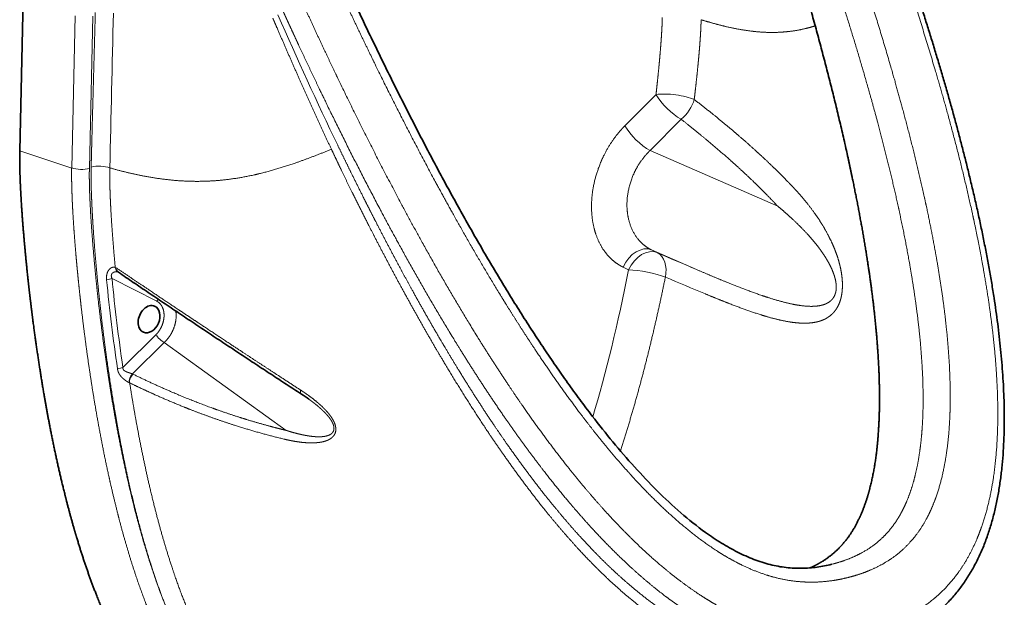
# Model space of a CAD drawing. Extents: x 59 to 359, y 43 to 264.
# Tile 6 of 8: x 286 to 359, y 82 to 125. Entities that reach past the tile are written whole.
import ezdxf

# ---------------------------------------------------------------- set-up
doc = ezdxf.new("R2010")
doc.units = 0
doc.layers.get('0').update_dxf_attribs({"lineweight": 13})

# ---------------------------------------------------------------- blocks, each defined once
blk = doc.blocks.new('BLOCK5')
at = {"color": 7, "lineweight": 35}
blk.add_line((-126.28, -182.79), (-124.99, -126.37), dxfattribs=at)
at = {"color": 7, "lineweight": 13}
for p, q in [((-105.76, -132.68), (-107.05, -189.1)), ((-99.2, -132.86), (-100.49, -189.27)), ((-107.05, -189.1), (-126.28, -182.79)), ((107.17, -182.64), (154.49, -203.27)), ((-72.75, -253.73), (-27.57, -286.3))]:
    blk.add_line(p, q, dxfattribs=at)
at = {"color": 7, "lineweight": 13, "ltscale": 0.408744}
for p, q in [((97.86, -173.46), (109.38, -161.86)), ((107.17, -182.64), (118.68, -171.04))]:
    blk.add_line(p, q, dxfattribs=at)
at = {"color": 7, "lineweight": 13, "ltscale": 0.057371}
for p, q in [((109.81, -220.46), (107.75, -219.46)), ((99.25, -226.81), (97.19, -225.81))]:
    blk.add_line(p, q, dxfattribs=at)
at = {"color": 7, "lineweight": 13, "ltscale": 0.453644}
blk.add_line((107.75, -219.46), (124.38, -226.71), dxfattribs=at)
at = {"color": 7, "lineweight": 13, "ltscale": 0.465944}
blk.add_line((-75.49, -238.47), (-92.11, -230.03), dxfattribs=at)
at = {"color": 7, "lineweight": 13, "ltscale": 0.431846}
blk.add_line((-88.1, -262.94), (-75.8, -250.81), dxfattribs=at)
at = {"color": 7, "lineweight": 13, "ltscale": 0.414577}
blk.add_line((-84.55, -265.38), (-72.75, -253.73), dxfattribs=at)
at = {"color": 7, "lineweight": 13, "ltscale": 0.003194}
blk.add_line((-85.56, -268.7), (-85.68, -268.65), dxfattribs=at)
at = {"color": 7, "lineweight": 13, "ltscale": 0.014113}
blk.add_line((175.04, -335.74), (174.5, -335.88), dxfattribs=at)
at = {"color": 7, "lineweight": 13}
for centre, radius, start, end in [((-91194.34, 1940.79), 91126.31, 358.6607327, 358.6967655), ((1265.06, 433.64), 1413.98, 203.59607, 205.75047), ((3306.14, 7211.52), 8090.17, 246.728538, 246.840812), ((-92.21, -229.02), 3.36, 55.5732, 67.3397), ((-90.47, -229.07), 1.53, 62.9933, 67.4504), ((5531.42, 12744.32), 14059.96, 247.332001, 247.397607), ((605.84, -161.85), 703.31, 185.60073, 188.30945), ((605.58, -161.62), 701.04, 185.60062, 188.31028), ((-86.16, -269.14), 4.09, 64.0024, 66.859)]:
    blk.add_arc(centre, radius, start, end, dxfattribs=at)
at = {"color": 7, "lineweight": 35}
for centre, radius, start, end in [((-90.1, -228.29), 0.669, 55.1732, 61.7667), ((-60.43, -332.05), 70.61, 54.2734, 56.9802)]:
    blk.add_arc(centre, radius, start, end, dxfattribs=at)
at = {"color": 7, "lineweight": 13}
for centre, major_axis, ratio, start_param, end_param in [((115.78, -164.59), (9.94, -1.13), 0.26852, 0.706919, 2.30117), ((115.78, -164.59), (-7.1, 7.04), 0.336833, 0.866552, 2.29167), ((115.78, -164.59), (-6.19, -7.85), 0.663298, 1.238147, 2.151603), ((104.27, -176.2), (-7.1, 7.04), 0.336832, 0.866552, 2.29167), ((-103.69, -187.9), (-5, 0.11), 0.339736, 0.842563, 2.273733), ((-96.63, -190.12), (5, -0.13), 0.338058, 0.743806, 2.274491), ((103.59, -228.55), (-4.37, -9), 0.696082, 3.174777, 4.745573), ((105.65, -229.55), (-4.37, -9), 0.696082, 3.174777, 4.745573), ((105.65, -229.55), (-3.95, -9.19), 0.688278, 1.858437, 3.108751), ((-88.63, -224.93), (-1.14, -2.77), 0.716344, 5.347839, 6.227184), ((-88.03, -225.26), (-1.68, -2.48), 0.619242, 5.48447, 6.283186), ((46.69, -87.24), (-15.01, -275.68), 0.25031, 0.803922, 1.053612), ((105.65, -229.55), (-9.81, 1.95), 0.196845, 3.930416, 5.462098), ((-94.03, -229.21), (2.99, 0.29), 0.423179, 4.646411, 5.369145), ((-73.57, -239.29), (-1.36, -2.68), 0.695723, 4.449924, 4.757882), ((-73.88, -251.63), (-2.11, 2.14), 0.344553, 0.870068, 2.440864), ((-90.02, -262.12), (2.97, 0.43), 0.452221, 4.625563, 5.348297), ((-83.41, -267.48), (-1.18, -2.76), 0.717567, 4.194899, 5.42727), ((-83.23, -267.56), (-1.32, -2.7), 0.73051, 4.231005, 5.46362), ((-20.32, -270.33), (-1.64, -2.51), 0.466937, 5.405354, 6.364521)]:
    blk.add_ellipse(centre, major_axis=major_axis, ratio=ratio, start_param=start_param, end_param=end_param, dxfattribs=at)
at = {"color": 7, "lineweight": 35}
for start_param, end_param in [(3.141552, 5.221938), (6.283145, 9.424737), (5.221938, 6.283145)]:
    blk.add_ellipse((-78.39, -245.09), major_axis=(-2.07, -4.84), ratio=0.717567, start_param=start_param, end_param=end_param, dxfattribs=at)
at = {"color": 7, "lineweight": 13}
for points, knots in [([(189.25, -360.14), (189.48, -360.08), (189.7, -360.02), (189.93, -359.95), (194.99, -358.56), (199.85, -356.73), (204.26, -354.55), (210.34, -350.63), (215.66, -345.72), (217.28, -344.03), (221.67, -338.95), (225.31, -333.13), (227.35, -329.08), (229.39, -324.05), (231.04, -318.77), (231.29, -317.95), (231.77, -316.26), (232.22, -314.54), (232.44, -313.66), (234.11, -306.61), (235.2, -299.24), (235.76, -292.63), (236.1, -283.25), (235.91, -273.74), (235.81, -271), (235.44, -263.59), (234.81, -256.12), (234.31, -251.4), (232.81, -239.1), (230.78, -226.75), (229.37, -219.14), (227.37, -209.39), (225.16, -199.63), (224.66, -197.48), (220.55, -180), (215.82, -162.52), (211.33, -147.26), (203.97, -123.89), (196.01, -100.59), (193.16, -92.48), (189.99, -83.64), (186.74, -74.81), (186.46, -74.06), (186.18, -73.31), (185.91, -72.57)], [97.697107, 97.697107, 97.697107, 97.697107, 97.697107, 97.697107, 99.782756, 99.782756, 99.782756, 144.814534, 144.814534, 144.814534, 166.204498, 166.204498, 166.204498, 205.806443, 205.806443, 205.806443, 213.100583, 213.100583, 213.100583, 220.66042, 220.66042, 220.66042, 273.511673, 273.511673, 273.511673, 294.774404, 294.774404, 294.774404, 330.952542, 330.952542, 330.952542, 388.773288, 388.773288, 388.773288, 405.165681, 405.165681, 405.165681, 521.695545, 521.695545, 521.695545, 584.035393, 584.035393, 584.035393, 589.777328, 589.777328, 589.777328, 589.777328, 589.777328, 589.777328]), ([(181.21, -340.61), (181.24, -340.6), (181.28, -340.59), (181.32, -340.58), (184.06, -339.85), (186.74, -338.97), (189.33, -337.94), (193.4, -335.95), (197.16, -333.44), (198.55, -332.4), (202.21, -329.34), (205.41, -325.72), (207.23, -323.22), (209.56, -319.34), (211.47, -315.19), (212.03, -313.87), (213.13, -311.05), (214.07, -308.15), (214.52, -306.61), (216.2, -300.29), (217.29, -293.71), (217.84, -288.67), (218.25, -282.37), (218.36, -276.03), (218.37, -274.8), (218.37, -272.27), (218.33, -269.74), (218.3, -268.43), (218.02, -259.3), (217.27, -250.09), (216.36, -242.19), (214.59, -229.74), (212.36, -217.3), (211.49, -212.76), (209.99, -205.38), (208.37, -198.01), (207.73, -195.18), (203.92, -178.77), (199.58, -162.41), (195.72, -148.93), (188.81, -126.24), (181.3, -103.63), (178.15, -94.43), (174.85, -85.05), (171.46, -75.68), (171.39, -75.49), (171.32, -75.3), (171.25, -75.11)], [85.727131, 85.727131, 85.727131, 85.727131, 85.727131, 85.727131, 86.057907, 86.057907, 86.057907, 109.792193, 109.792193, 109.792193, 124.534773, 124.534773, 124.534773, 150.224759, 150.224759, 150.224759, 161.840134, 161.840134, 161.840134, 174.670513, 174.670513, 174.670513, 213.778591, 213.778591, 213.778591, 223.126736, 223.126736, 223.126736, 233.057322, 233.057322, 233.057322, 292.380738, 292.380738, 292.380738, 326.509079, 326.509079, 326.509079, 347.799006, 347.799006, 347.799006, 449.967069, 449.967069, 449.967069, 520.212558, 520.212558, 520.212558, 521.682894, 521.682894, 521.682894, 521.682894, 521.682894, 521.682894]), ([(175.04, -335.74), (175.21, -335.7), (175.38, -335.65), (175.54, -335.61), (176.21, -335.43), (176.87, -335.23), (177.37, -335.08), (180.74, -334.01), (183.98, -332.65), (186.62, -331.26), (191.35, -328.12), (195.36, -324.09), (197.09, -321.96), (198.97, -319.14), (200.59, -316.1), (200.88, -315.53), (201.45, -314.37), (201.99, -313.18), (202.25, -312.57), (203.05, -310.62), (203.77, -308.62), (204.22, -307.23), (205.34, -303.39), (206.22, -299.41), (206.69, -296.85), (207.37, -292.24), (207.83, -287.54), (207.98, -285.46), (208.17, -282.22), (208.27, -278.96), (208.29, -277.8), (208.34, -274.06), (208.29, -270.29), (208.22, -267.7), (207.82, -258.74), (207, -249.71), (206.24, -243.3), (204.78, -232.98), (202.99, -222.66), (202.27, -218.77), (200.65, -210.46), (198.86, -202.16), (197.87, -197.76), (194.35, -182.76), (190.4, -167.81), (187.43, -157.27), (182.48, -140.58), (177.19, -123.94), (175.18, -117.79), (171.43, -106.52), (167.55, -95.28), (165.76, -90.17), (163.85, -84.81), (161.92, -79.46), (161.82, -79.2), (161.73, -78.94), (161.64, -78.68)], [0, 0, 0, 0, 0, 0, 1.827642, 1.827642, 1.827642, 7.284147, 7.284147, 7.284147, 39.281843, 39.281843, 39.281843, 68.741878, 68.741878, 68.741878, 75.370243, 75.370243, 75.370243, 82.247645, 82.247645, 82.247645, 97.002199, 97.002199, 97.002199, 122.400813, 122.400813, 122.400813, 142.223068, 142.223068, 142.223068, 153.187234, 153.187234, 153.187234, 177.439748, 177.439748, 177.439748, 236.472377, 236.472377, 236.472377, 272.263996, 272.263996, 272.263996, 312.775518, 312.775518, 312.775518, 410.159905, 410.159905, 410.159905, 467.427544, 467.427544, 467.427544, 515.12237, 515.12237, 515.12237, 517.561397, 517.561397, 517.561397, 517.561397, 517.561397, 517.561397]), ([(181.21, -340.61), (181.17, -340.62), (181.13, -340.63), (181.09, -340.64), (178.35, -341.36), (175.53, -341.92), (172.68, -342.32), (167.94, -342.65), (163.05, -342.42), (161.15, -342.25), (155.93, -341.53), (150.67, -340.14), (147.35, -338.98), (142.6, -336.97), (137.97, -334.54), (136.54, -333.75), (133.56, -332), (130.65, -330.12), (129.14, -329.09), (123.09, -324.81), (117.32, -320.03), (113.13, -316.24), (108.12, -311.37), (103.32, -306.32), (102.4, -305.34), (100.52, -303.3), (98.66, -301.24), (97.71, -300.18), (91.15, -292.7), (84.91, -284.94), (79.77, -278.16), (71.94, -267.3), (64.49, -256.24), (61.81, -252.17), (57.54, -245.52), (53.36, -238.83), (51.77, -236.24), (42.64, -221.24), (33.96, -206.02), (27.05, -193.34), (15.74, -171.8), (4.97, -150.06), (0.67, -141.16), (-3.65, -132.05), (-7.89, -122.91), (-7.98, -122.72), (-8.06, -122.53), (-8.15, -122.34)], [85.727131, 85.727131, 85.727131, 85.727131, 85.727131, 85.727131, 86.057907, 86.057907, 86.057907, 109.792193, 109.792193, 109.792193, 124.534773, 124.534773, 124.534773, 150.224759, 150.224759, 150.224759, 161.840134, 161.840134, 161.840134, 174.670513, 174.670513, 174.670513, 213.778591, 213.778591, 213.778591, 223.126736, 223.126736, 223.126736, 233.057322, 233.057322, 233.057322, 292.380738, 292.380738, 292.380738, 326.509079, 326.509079, 326.509079, 347.799006, 347.799006, 347.799006, 449.967069, 449.967069, 449.967069, 520.212558, 520.212558, 520.212558, 521.682894, 521.682894, 521.682894, 521.682894, 521.682894, 521.682894]), ([(189.25, -360.14), (189.03, -360.19), (188.8, -360.25), (188.57, -360.31), (183.46, -361.59), (178.2, -362.43), (173.03, -362.78), (165.22, -362.51), (157.3, -361.08), (154.73, -360.5), (147.43, -358.49), (140.17, -355.54), (135.53, -353.26), (130.14, -350.18), (124.89, -346.72), (124.08, -346.18), (122.43, -345.05), (120.8, -343.88), (119.97, -343.28), (113.38, -338.4), (107.03, -332.98), (101.66, -327.94), (94.41, -320.55), (87.5, -312.81), (85.55, -310.57), (80.34, -304.43), (75.29, -298.12), (72.18, -294.09), (64.25, -283.48), (56.69, -272.58), (52.18, -265.8), (46.53, -257), (41.06, -248.1), (39.86, -246.13), (30.18, -230.12), (20.99, -213.82), (13.26, -199.42), (1.79, -177.12), (-9.12, -154.6), (-12.86, -146.73), (-16.88, -138.11), (-20.83, -129.46), (-21.16, -128.72), (-21.49, -127.99), (-21.83, -127.26)], [97.697107, 97.697107, 97.697107, 97.697107, 97.697107, 97.697107, 99.782756, 99.782756, 99.782756, 144.814534, 144.814534, 144.814534, 166.204498, 166.204498, 166.204498, 205.806443, 205.806443, 205.806443, 213.100583, 213.100583, 213.100583, 220.66042, 220.66042, 220.66042, 273.511673, 273.511673, 273.511673, 294.774404, 294.774404, 294.774404, 330.952542, 330.952542, 330.952542, 388.773288, 388.773288, 388.773288, 405.165681, 405.165681, 405.165681, 521.695545, 521.695545, 521.695545, 584.035393, 584.035393, 584.035393, 589.777328, 589.777328, 589.777328, 589.777328, 589.777328, 589.777328]), ([(165.1, -369.19), (162.38, -369.05), (159.64, -368.78), (156.89, -368.37), (151.61, -367.34), (146.36, -365.83), (143.85, -365), (137.73, -362.72), (131.76, -359.87), (128.28, -358), (123.93, -355.42), (119.7, -352.62), (118.8, -352.01), (115.98, -350.07), (113.22, -348.03), (111.36, -346.61), (105.28, -341.77), (99.44, -336.58), (95.48, -332.81), (90.55, -327.83), (85.78, -322.69), (84.73, -321.54), (81.43, -317.88), (78.21, -314.16), (76.04, -311.58), (71.51, -306.07), (67.12, -300.45), (64.84, -297.45), (58.71, -289.24), (52.82, -280.86), (49.18, -275.51), (42.89, -265.98), (36.83, -256.33), (34.24, -252.12), (23.96, -235.12), (14.23, -217.82), (7.19, -204.73), (-2.87, -185.28), (-12.5, -165.65), (-15.56, -159.32), (-19.32, -151.41), (-23.02, -143.47), (-23.76, -141.89), (-24.85, -139.52), (-25.94, -137.15), (-26.31, -136.36), (-26.86, -135.15), (-27.42, -133.93), (-27.55, -133.65), (-27.92, -132.83), (-28.3, -132.01), (-28.48, -131.61), (-28.66, -131.22), (-28.84, -130.82)], [0, 0, 0, 0, 0, 0, 25.911392, 25.911392, 25.911392, 49.799397, 49.799397, 49.799397, 84.628306, 84.628306, 84.628306, 94.155329, 94.155329, 94.155329, 114.460276, 114.460276, 114.460276, 161.4143, 161.4143, 161.4143, 174.771911, 174.771911, 174.771911, 203.774038, 203.774038, 203.774038, 236.138808, 236.138808, 236.138808, 291.896432, 291.896432, 291.896432, 334.570595, 334.570595, 334.570595, 463.556535, 463.556535, 463.556535, 524.668735, 524.668735, 524.668735, 539.823466, 539.823466, 539.823466, 547.400835, 547.400835, 547.400835, 551.475157, 551.475157, 551.475157, 555.263841, 555.263841, 555.263841, 555.263841, 555.263841, 555.263841]), ([(-98.3, -131.53), (-98.51, -139.57), (-98.73, -147.61), (-98.95, -155.57), (-99.26, -166.8), (-99.56, -178.03), (-99.64, -181.23), (-99.73, -184.65), (-99.82, -188.07), (-99.82, -188.3), (-99.83, -188.52), (-99.84, -188.75)], [102.902825, 102.902825, 102.902825, 102.902825, 102.902825, 102.902825, 162.87439, 162.87439, 162.87439, 186.779543, 186.779543, 186.779543, 188.460962, 188.460962, 188.460962, 188.460962, 188.460962, 188.460962]), ([(-10.85, -182.14), (-14.93, -173.49), (-18.91, -164.78), (-22.81, -156.03), (-26.97, -146.53), (-31.08, -137), (-31.4, -136.26), (-31.82, -135.28), (-32.24, -134.3), (-32.35, -134.06), (-32.45, -133.81), (-32.56, -133.57), (-32.56, -133.57), (-32.56, -133.57), (-32.56, -133.57)], [0, 0, 0, 0, 0, 0, 86.267642, 86.267642, 86.267642, 93.4616, 93.4616, 93.4616, 95.859586, 95.859586, 95.859586, 95.862483, 95.862483, 95.862483, 95.862483, 95.862483, 95.862483]), ([(109.38, -161.86), (109.56, -160.29), (109.73, -158.73), (109.9, -157.16), (110.16, -154.66), (110.4, -152.17), (110.49, -151.23), (110.67, -149.36), (110.83, -147.5), (110.91, -146.58), (111.13, -144.01), (111.32, -141.48), (111.42, -139.89), (111.56, -137.57), (111.66, -135.39), (111.68, -134.7), (111.7, -134.03), (111.71, -133.42), (111.72, -133.4), (111.72, -133.39), (111.72, -133.38)], [729.002723, 729.002723, 729.002723, 729.002723, 729.002723, 729.002723, 748.015206, 748.015206, 748.015206, 759.438043, 759.438043, 759.438043, 770.86088, 770.86088, 770.86088, 791.273438, 791.273438, 791.273438, 801.199503, 801.199503, 801.199503, 801.494179, 801.494179, 801.494179, 801.494179, 801.494179, 801.494179]), ([(123.53, -163.72), (123.83, -161.29), (124.11, -158.87), (124.37, -156.45), (124.69, -153.41), (124.99, -150.39), (125.05, -149.78), (125.22, -147.97), (125.38, -146.17), (125.48, -144.97), (125.62, -143.18), (125.74, -141.42), (125.78, -140.84), (125.86, -139.67), (125.93, -138.52), (125.96, -137.94), (126.01, -136.85), (126.05, -135.79), (126.06, -135.28), (126.08, -134.77), (126.08, -134.27), (126.08, -134.26), (126.08, -134.22), (126.08, -134.19), (126.08, -134.18), (126.08, -134.17), (126.08, -134.16)], [0, 0, 0, 0, 0, 0, 31.458329, 31.458329, 31.458329, 39.319874, 39.319874, 39.319874, 55.022021, 55.022021, 55.022021, 62.849792, 62.849792, 62.849792, 70.621413, 70.621413, 70.621413, 77.802616, 77.802616, 77.802616, 78.090586, 78.090586, 78.090586, 78.306386, 78.306386, 78.306386, 78.306386, 78.306386, 78.306386]), ([(126.08, -134.16), (128.92, -135.04), (131.73, -135.85), (134.51, -136.57), (138.93, -137.55), (143.24, -138.23), (144.86, -138.44), (149.45, -138.91), (153.88, -138.97), (156.68, -138.82), (160.73, -138.34), (164.62, -137.5), (165.88, -137.18), (167.12, -136.83), (168.35, -136.45)], [0, 0, 0, 0, 0, 0, 41.325709, 41.325709, 41.325709, 66.600781, 66.600781, 66.600781, 113.683634, 113.683634, 113.683634, 136.698991, 136.698991, 136.698991, 136.698991, 136.698991, 136.698991]), ([(159.95, -195.99), (159.32, -195.32), (158.67, -194.65), (158.03, -193.98), (156.07, -191.98), (154.06, -189.98), (152.69, -188.65), (149.93, -186.01), (147.1, -183.38), (145.65, -182.07), (142.74, -179.47), (139.77, -176.89), (138.26, -175.6), (134.47, -172.41), (130.61, -169.28), (128.27, -167.41), (125.91, -165.55), (123.53, -163.72)], [0, 0, 0, 0, 0, 0, 12.673628, 12.673628, 12.673628, 38.071764, 38.071764, 38.071764, 63.57504, 63.57504, 63.57504, 89.110994, 89.110994, 89.110994, 127.608233, 127.608233, 127.608233, 127.608233, 127.608233, 127.608233]), ([(154.49, -203.27), (153.82, -202.56), (153.14, -201.84), (152.45, -201.13), (149.91, -198.49), (147.28, -195.87), (145.32, -193.96), (141.97, -190.79), (138.51, -187.64), (137.1, -186.38), (132.69, -182.49), (128.16, -178.66), (125.04, -176.09), (121.88, -173.55), (118.68, -171.04)], [641.379278, 641.379278, 641.379278, 641.379278, 641.379278, 641.379278, 654.094451, 654.094451, 654.094451, 688.208287, 688.208287, 688.208287, 711.205462, 711.205462, 711.205462, 759.403641, 759.403641, 759.403641, 759.403641, 759.403641, 759.403641]), ([(97.19, -225.81), (96.4, -225.43), (95.63, -224.99), (94.89, -224.51), (92.63, -222.82), (90.66, -220.65), (89.47, -218.96), (87.45, -215.22), (86.19, -210.86), (85.75, -208.55), (85.3, -203.76), (85.66, -198.72), (86.04, -196.17), (87.22, -191.09), (89.14, -186.16), (90.29, -183.78), (92.38, -180.13), (94.83, -176.82), (95.8, -175.64), (96.81, -174.52), (97.86, -173.46)], [73.239589, 73.239589, 73.239589, 73.239589, 73.239589, 73.239589, 79.690317, 79.690317, 79.690317, 93.744388, 93.744388, 93.744388, 107.697974, 107.697974, 107.697974, 121.566792, 121.566792, 121.566792, 135.416607, 135.416607, 135.416607, 143.745642, 143.745642, 143.745642, 143.745642, 143.745642, 143.745642]), ([(-92.93, -189.06), (-88.33, -190.35), (-83.72, -191.49), (-79.09, -192.45), (-73.13, -193.36), (-67.12, -193.83), (-65.81, -193.91), (-60.39, -194.15), (-54.96, -194.01), (-50.86, -193.66), (-44.78, -192.81), (-38.72, -191.5), (-36.75, -191.03), (-30.38, -189.36), (-24.03, -187.28), (-19.64, -185.67), (-15.25, -183.95), (-10.85, -182.14)], [0, 0, 0, 0, 0, 0, 60.455243, 60.455243, 60.455243, 77.418302, 77.418302, 77.418302, 130.075679, 130.075679, 130.075679, 155.453446, 155.453446, 155.453446, 212.321573, 212.321573, 212.321573, 212.321573, 212.321573, 212.321573]), ([(134.7, -368.41), (134.61, -368.38), (134.52, -368.36), (134.42, -368.33), (134.24, -368.27), (134.05, -368.21), (133.96, -368.19), (128.23, -366.39), (122.55, -363.97), (117.08, -361.02), (108.97, -355.85), (101.21, -349.81), (98.57, -347.62), (90.64, -340.71), (83.11, -333.11), (78.23, -327.79), (72.42, -321.01), (66.82, -314.01), (65.76, -312.66), (58.48, -303.32), (51.54, -293.62), (45.83, -285.16), (37.63, -272.38), (29.81, -259.36), (27.3, -255.08), (22.05, -245.99), (16.95, -236.81), (14.3, -231.96), (9.55, -223.08), (4.92, -214.15), (2.85, -210.11), (0.11, -204.67), (-2.6, -199.21), (-3.29, -197.82), (-5.19, -193.96), (-7.07, -190.09), (-8.26, -187.61), (-9.47, -185.08), (-10.66, -182.54), (-10.69, -182.49), (-10.74, -182.38), (-10.79, -182.28), (-10.81, -182.23), (-10.83, -182.19), (-10.85, -182.14)], [0, 0, 0, 0, 0, 0, 1.497898, 1.497898, 1.497898, 2.995797, 2.995797, 2.995797, 94.215012, 94.215012, 94.215012, 142.493878, 142.493878, 142.493878, 241.337688, 241.337688, 241.337688, 264.596989, 264.596989, 264.596989, 402.28497, 402.28497, 402.28497, 469.115289, 469.115289, 469.115289, 543.40827, 543.40827, 543.40827, 604.359216, 604.359216, 604.359216, 625.26146, 625.26146, 625.26146, 662.156176, 662.156176, 662.156176, 662.971395, 662.971395, 662.971395, 663.786614, 663.786614, 663.786614, 663.786614, 663.786614, 663.786614]), ([(138.54, -366), (138.36, -365.95), (138.19, -365.9), (138.04, -365.86), (133.16, -364.41), (128.31, -362.52), (123.7, -360.3), (117.39, -356.74), (111.28, -352.63), (109.56, -351.42), (105.02, -348.08), (100.6, -344.48), (97.88, -342.15), (90.96, -335.87), (84.36, -329.13), (80.42, -324.84), (74.35, -317.87), (68.52, -310.65), (66.39, -307.94), (59.34, -298.75), (52.6, -289.25), (48.01, -282.47), (42.26, -273.62), (36.71, -264.65), (35.48, -262.64), (32.97, -258.5), (30.49, -254.33), (29.22, -252.18), (23.76, -242.82), (18.46, -233.34), (14.47, -226), (9.83, -217.24), (5.29, -208.43), (4.58, -207.05), (3.17, -204.28), (1.77, -201.51), (1.07, -200.12), (-1.23, -195.53), (-3.52, -190.92), (-5.1, -187.69), (-6.73, -184.33), (-8.35, -180.98), (-8.4, -180.88), (-8.45, -180.77), (-8.5, -180.67)], [0, 0, 0, 0, 0, 0, 2.751326, 2.751326, 2.751326, 78.338076, 78.338076, 78.338076, 108.382391, 108.382391, 108.382391, 158.271504, 158.271504, 158.271504, 237.829019, 237.829019, 237.829019, 284.483757, 284.483757, 284.483757, 394.819837, 394.819837, 394.819837, 426.519061, 426.519061, 426.519061, 460.039933, 460.039933, 460.039933, 572.298243, 572.298243, 572.298243, 593.141148, 593.141148, 593.141148, 613.984053, 613.984053, 613.984053, 662.166428, 662.166428, 662.166428, 664.030155, 664.030155, 664.030155, 664.030155, 664.030155, 664.030155]), ([(107.75, -219.46), (105.74, -218.49), (103.92, -217.12), (102.37, -215.39), (99.76, -211.14), (98.58, -205.97), (98.38, -203.12), (98.8, -197.12), (100.84, -191.3), (102.29, -188.45), (104.27, -185.63), (106.58, -183.23), (106.77, -183.03), (106.97, -182.84), (107.17, -182.64)], [0, 0, 0, 0, 0, 0, 24.546776, 24.546776, 24.546776, 51.248057, 51.248057, 51.248057, 79.785937, 79.785937, 79.785937, 82.384855, 82.384855, 82.384855, 82.384855, 82.384855, 82.384855]), ([(-107.05, -189.1), (-107.07, -189.99), (-107.08, -190.88), (-107.08, -191.77), (-107.07, -193.64), (-107.03, -195.51), (-107.01, -196.5), (-106.96, -197.83), (-106.91, -199.16), (-106.9, -199.48), (-106.88, -200.17), (-106.85, -200.86), (-106.83, -201.21), (-106.8, -201.89), (-106.77, -202.57), (-106.75, -202.93), (-106.58, -206.35), (-106.37, -209.75), (-106.15, -212.78), (-105.85, -216.75), (-105.52, -220.71), (-105.44, -221.65), (-105.25, -223.75), (-105.06, -225.86), (-104.95, -227.03), (-104.72, -229.37), (-104.48, -231.71), (-104.36, -232.86), (-104.11, -235.3), (-103.84, -237.74), (-103.7, -238.97), (-102.29, -251.41), (-100.61, -263.75), (-98.91, -274.73), (-96.46, -288.51), (-93.56, -302.11), (-92.93, -304.94), (-91.69, -310.36), (-90.36, -315.75), (-89.71, -318.32), (-86.97, -328.69), (-83.86, -338.88), (-81.28, -346.42), (-78.42, -353.79), (-75.21, -360.9)], [0, 0, 0, 0, 0, 0, 7.953964, 7.953964, 7.953964, 16.93325, 16.93325, 16.93325, 20.114212, 20.114212, 20.114212, 23.238804, 23.238804, 23.238804, 26.311215, 26.311215, 26.311215, 54.49659, 54.49659, 54.49659, 63.270255, 63.270255, 63.270255, 74.193829, 74.193829, 74.193829, 85.15141, 85.15141, 85.15141, 96.964789, 96.964789, 96.964789, 201.398736, 201.398736, 201.398736, 229.000308, 229.000308, 229.000308, 254.425862, 254.425862, 254.425862, 332.044578, 332.044578, 332.044578, 332.044578, 332.044578, 332.044578]), ([(-100.49, -189.27), (-100.51, -190.15), (-100.52, -191.03), (-100.52, -191.91), (-100.51, -194.05), (-100.46, -196.19), (-100.42, -197.43), (-100.36, -199.12), (-100.29, -200.81), (-100.27, -201.24), (-100.08, -205.35), (-99.82, -209.44), (-99.57, -213.04), (-99.07, -219.41), (-98.49, -225.76), (-98.23, -228.52), (-97.87, -232.01), (-97.5, -235.5), (-97.42, -236.22), (-95.93, -249.76), (-94.13, -263.16), (-92.18, -275.66), (-89.57, -289.9), (-86.49, -303.86), (-86.07, -305.68), (-85.25, -309.23), (-84.39, -312.76), (-83.96, -314.48), (-81.32, -324.87), (-78.34, -335.02), (-75.58, -343.32), (-72.5, -351.37), (-69.03, -359.04)], [334.232927, 334.232927, 334.232927, 334.232927, 334.232927, 334.232927, 341.096849, 341.096849, 341.096849, 350.923444, 350.923444, 350.923444, 354.234985, 354.234985, 354.234985, 382.765818, 382.765818, 382.765818, 404.74779, 404.74779, 404.74779, 410.410742, 410.410742, 410.410742, 511.931797, 511.931797, 511.931797, 527.230998, 527.230998, 527.230998, 541.848842, 541.848842, 541.848842, 615.836441, 615.836441, 615.836441, 615.836441, 615.836441, 615.836441]), ([(-99.84, -188.75), (-99.86, -189.74), (-99.87, -190.74), (-99.87, -191.74), (-99.86, -194.06), (-99.81, -196.37), (-99.77, -197.69), (-99.69, -199.95), (-99.59, -202.22), (-99.55, -203.16), (-99.45, -205.06), (-99.35, -206.96), (-99.29, -207.91), (-99, -212.78), (-98.65, -217.59), (-98.34, -221.44), (-97.87, -226.74), (-97.36, -232.05), (-97.21, -233.5), (-96.3, -242.36), (-95.25, -251.18), (-94.28, -258.52), (-92.92, -267.88), (-91.4, -277.14), (-91.05, -279.21), (-89.09, -290.48), (-86.87, -301.6), (-84.86, -310.58), (-81.87, -322.41), (-78.39, -333.9), (-77.48, -336.79), (-75.39, -343.09), (-73.12, -349.26), (-71.82, -352.57), (-70.46, -355.84), (-69.03, -359.04)], [129.180864, 129.180864, 129.180864, 129.180864, 129.180864, 129.180864, 141.314044, 141.314044, 141.314044, 157.250625, 157.250625, 157.250625, 168.8622, 168.8622, 168.8622, 180.4392, 180.4392, 180.4392, 228.419721, 228.419721, 228.419721, 246.269867, 246.269867, 246.269867, 338.300221, 338.300221, 338.300221, 364.721753, 364.721753, 364.721753, 483.149777, 483.149777, 483.149777, 523.347362, 523.347362, 523.347362, 571.727347, 571.727347, 571.727347, 571.727347, 571.727347, 571.727347]), ([(-92.93, -189.06), (-92.94, -189.65), (-92.95, -190.25), (-92.96, -190.86), (-92.96, -191.82), (-92.95, -192.8), (-92.95, -193.17), (-92.93, -194.64), (-92.9, -196.11), (-92.86, -197.22), (-92.81, -198.71), (-92.75, -200.19), (-92.73, -200.56), (-92.7, -201.31), (-92.67, -202.05), (-92.65, -202.42), (-92.61, -203.16), (-92.57, -203.9), (-92.55, -204.27), (-92.3, -208.86), (-91.98, -213.44), (-91.66, -217.59), (-91.3, -221.75), (-90.91, -225.91)], [0, 0, 0, 0, 0, 0, 8.260636, 8.260636, 8.260636, 13.200793, 13.200793, 13.200793, 28.041361, 28.041361, 28.041361, 32.994553, 32.994553, 32.994553, 37.948409, 37.948409, 37.948409, 42.901232, 42.901232, 42.901232, 99.014126, 99.014126, 99.014126, 99.014126, 99.014126, 99.014126]), ([(127.7, -235.75), (130.58, -236.95), (133.44, -238.11), (136.27, -239.24), (141.82, -241.36), (147.26, -243.22), (149.9, -244.05), (153.98, -245.19), (158, -245.99), (159.42, -246.23), (161.91, -246.54), (164.38, -246.62), (165.45, -246.6), (167.07, -246.48), (168.68, -246.19), (169.23, -246.06), (170.24, -245.78), (171.23, -245.4), (171.68, -245.2), (172.5, -244.79), (173.29, -244.28), (173.65, -244.02), (174.54, -243.31), (175.37, -242.44), (175.84, -241.85), (176.44, -240.94), (176.95, -239.93), (177.09, -239.62), (177.5, -238.65), (177.82, -237.62), (178, -236.91), (178.21, -235.81), (178.33, -234.7), (178.37, -234.31), (178.45, -233.01), (178.45, -231.75), (178.4, -230.88), (178.24, -228.98), (177.93, -227.16), (177.74, -226.18), (177.23, -224.04), (176.6, -221.99), (176.21, -220.89), (175.31, -218.5), (174.28, -216.22), (173.69, -215), (171.95, -211.65), (169.99, -208.47), (168.65, -206.49), (166.2, -203.14), (163.54, -199.93), (162.38, -198.59), (161.18, -197.28), (159.95, -195.99)], [0, 0, 0, 0, 0, 0, 36.721355, 36.721355, 36.721355, 72.51122, 72.51122, 72.51122, 92.259817, 92.259817, 92.259817, 107.378168, 107.378168, 107.378168, 115.340102, 115.340102, 115.340102, 121.956173, 121.956173, 121.956173, 127.555358, 127.555358, 127.555358, 136.109742, 136.109742, 136.109742, 139.688554, 139.688554, 139.688554, 147.422019, 147.422019, 147.422019, 151.761997, 151.761997, 151.761997, 161.76157, 161.76157, 161.76157, 174.04648, 174.04648, 174.04648, 189.178634, 189.178634, 189.178634, 207.363268, 207.363268, 207.363268, 240.056747, 240.056747, 240.056747, 264.273992, 264.273992, 264.273992, 264.273992, 264.273992, 264.273992]), ([(124.38, -226.71), (127.7, -228.14), (131.01, -229.54), (134.28, -230.9), (139.96, -233.19), (145.54, -235.27), (147.91, -236.12), (152.02, -237.49), (156.08, -238.65), (157.8, -239.09), (160.39, -239.67), (162.96, -240.06), (163.83, -240.17), (165.37, -240.32), (166.91, -240.36), (167.58, -240.35), (168.77, -240.29), (169.94, -240.12), (170.45, -240.02), (171.36, -239.79), (172.22, -239.46), (172.59, -239.29), (173.26, -238.93), (173.86, -238.49), (174.12, -238.27), (174.83, -237.58), (175.37, -236.77), (175.64, -236.19), (176.01, -235.08), (176.15, -233.94), (176.17, -233.41), (176.14, -232.21), (175.96, -231.03), (175.82, -230.38), (175.43, -228.9), (174.9, -227.46), (174.57, -226.67), (173.98, -225.41), (173.32, -224.17), (173.06, -223.71), (172.16, -222.18), (171.18, -220.68), (170.46, -219.65), (168.78, -217.41), (166.97, -215.24), (165.94, -214.07), (163.21, -211.13), (160.27, -208.29), (158.41, -206.58), (156.48, -204.91), (154.49, -203.27)], [0, 0, 0, 0, 0, 0, 41.735781, 41.735781, 41.735781, 72.967606, 72.967606, 72.967606, 96.307558, 96.307558, 96.307558, 108.235849, 108.235849, 108.235849, 117.664397, 117.664397, 117.664397, 125.04946, 125.04946, 125.04946, 130.922861, 130.922861, 130.922861, 135.870371, 135.870371, 135.870371, 145.080978, 145.080978, 145.080978, 152.971991, 152.971991, 152.971991, 163.051427, 163.051427, 163.051427, 176.270954, 176.270954, 176.270954, 184.279242, 184.279242, 184.279242, 203.253684, 203.253684, 203.253684, 226.035719, 226.035719, 226.035719, 261.631765, 261.631765, 261.631765, 261.631765, 261.631765, 261.631765]), ([(-94.11, -230.49), (-94.14, -230.16), (-94.16, -229.82), (-94.16, -229.49), (-94.11, -228.81), (-93.95, -228.13), (-93.83, -227.79), (-93.58, -227.23), (-93.18, -226.71), (-93, -226.51), (-92.65, -226.2), (-92.21, -225.97), (-92.01, -225.89), (-91.68, -225.8), (-91.32, -225.81), (-91.18, -225.82), (-91.04, -225.86), (-90.91, -225.91)], [0, 0, 0, 0, 0, 0, 4.668811, 4.668811, 4.668811, 9.374582, 9.374582, 9.374582, 12.570498, 12.570498, 12.570498, 14.711469, 14.711469, 14.711469, 15.961747, 15.961747, 15.961747, 15.961747, 15.961747, 15.961747]), ([(-92.11, -230.03), (-92.24, -229.76), (-92.33, -229.49), (-92.38, -229.22), (-92.4, -228.76), (-92.21, -228.32), (-92.09, -228.15), (-91.86, -227.92), (-91.53, -227.75), (-91.44, -227.7), (-91.25, -227.63), (-91.03, -227.57), (-90.91, -227.55), (-90.69, -227.52), (-90.46, -227.52), (-90.36, -227.53), (-90.2, -227.55), (-90.05, -227.59), (-89.99, -227.61), (-89.94, -227.63), (-89.89, -227.65)], [0, 0, 0, 0, 0, 0, 5.975063, 5.975063, 5.975063, 10.466667, 10.466667, 10.466667, 11.990619, 11.990619, 11.990619, 13.548207, 13.548207, 13.548207, 14.626009, 14.626009, 14.626009, 15.213538, 15.213538, 15.213538, 15.213538, 15.213538, 15.213538]), ([(-90.31, -226.24), (-86.35, -228.91), (-82.37, -231.59), (-78.35, -234.3), (-72.94, -237.93), (-67.48, -241.58), (-66.19, -242.44), (-63.41, -244.29), (-60.63, -246.14), (-59.32, -247.01), (-53.81, -250.67), (-48.28, -254.33), (-44.04, -257.12), (-37.18, -261.63), (-30.38, -266.07), (-27.66, -267.84), (-24.96, -269.6), (-22.27, -271.35)], [0, 0, 0, 0, 0, 0, 57.169269, 57.169269, 57.169269, 76.581018, 76.581018, 76.581018, 95.987408, 95.987408, 95.987408, 153.176454, 153.176454, 153.176454, 191.417813, 191.417813, 191.417813, 191.417813, 191.417813, 191.417813]), ([(96.17, -293.85), (98.24, -287.57), (100.18, -281.22), (102.02, -274.84), (105.5, -262.01), (108.62, -249.07), (110.1, -242.58), (111.51, -236.07), (112.84, -229.55)], [0, 0, 0, 0, 0, 0, 84.12335, 84.12335, 84.12335, 168.299691, 168.299691, 168.299691, 168.299691, 168.299691, 168.299691]), ([(-75.8, -250.81), (-75.29, -250.3), (-74.81, -249.72), (-74.39, -249.09), (-73.52, -247.52), (-72.99, -245.78), (-72.82, -244.77), (-72.74, -242.8), (-73.19, -241.06), (-73.54, -240.28), (-74.15, -239.42), (-74.92, -238.81), (-75.1, -238.68), (-75.29, -238.57), (-75.49, -238.47)], [27.954444, 27.954444, 27.954444, 27.954444, 27.954444, 27.954444, 34.580671, 34.580671, 34.580671, 43.406034, 43.406034, 43.406034, 52.212869, 52.212869, 52.212869, 54.860328, 54.860328, 54.860328, 54.860328, 54.860328, 54.860328]), ([(-72.75, -253.73), (-71.62, -252.68), (-70.62, -251.43), (-69.8, -250.03), (-68.77, -247.57), (-68.36, -245.01), (-68.29, -244), (-68.34, -243.01), (-68.49, -242.07)], [0, 0, 0, 0, 0, 0, 12.650995, 12.650995, 12.650995, 20.922432, 20.922432, 20.922432, 20.922432, 20.922432, 20.922432]), ([(-85.68, -268.65), (-85.74, -268.62), (-85.81, -268.59), (-85.87, -268.56), (-86, -268.49), (-86.13, -268.43), (-86.19, -268.39), (-86.35, -268.3), (-86.5, -268.21), (-86.59, -268.16), (-86.76, -268.05), (-86.92, -267.93), (-87, -267.88), (-87.23, -267.72), (-87.44, -267.55), (-87.57, -267.45), (-87.83, -267.24), (-88.06, -267.03), (-88.17, -266.93), (-88.59, -266.53), (-88.94, -266.12), (-89.17, -265.81), (-89.56, -265.2), (-89.83, -264.57), (-89.93, -264.25), (-90.01, -263.91), (-90.07, -263.56), (-90.07, -263.54), (-90.08, -263.52), (-90.08, -263.49)], [0, 0, 0, 0, 0, 0, 0.599314, 0.599314, 0.599314, 1.198628, 1.198628, 1.198628, 2.083399, 2.083399, 2.083399, 2.963031, 2.963031, 2.963031, 4.633883, 4.633883, 4.633883, 6.241251, 6.241251, 6.241251, 10.896946, 10.896946, 10.896946, 15.428702, 15.428702, 15.428702, 15.754065, 15.754065, 15.754065, 15.754065, 15.754065, 15.754065]), ([(-84.55, -265.38), (-84.61, -265.35), (-84.67, -265.33), (-84.73, -265.3), (-84.86, -265.25), (-84.99, -265.21), (-85.05, -265.18), (-85.27, -265.11), (-85.47, -265.04), (-85.62, -264.99), (-86.01, -264.87), (-86.36, -264.75), (-86.58, -264.67), (-87.05, -264.48), (-87.42, -264.28), (-87.6, -264.15), (-87.91, -263.87), (-88.06, -263.53), (-88.11, -263.34), (-88.12, -263.15), (-88.1, -262.94)], [0, 0, 0, 0, 0, 0, 0.661223, 0.661223, 0.661223, 1.322447, 1.322447, 1.322447, 2.915936, 2.915936, 2.915936, 5.941259, 5.941259, 5.941259, 10.328612, 10.328612, 10.328612, 14.794132, 14.794132, 14.794132, 14.794132, 14.794132, 14.794132]), ([(-27.57, -286.3), (-29.67, -285.79), (-31.77, -285.26), (-33.86, -284.7), (-38.01, -283.55), (-42.14, -282.32), (-44.18, -281.69), (-48.33, -280.35), (-52.43, -278.94), (-54.5, -278.2), (-61.95, -275.46), (-69.21, -272.48), (-74.36, -270.22), (-79.41, -267.88), (-84.36, -265.46)], [285.549255, 285.549255, 285.549255, 285.549255, 285.549255, 285.549255, 308.33491, 308.33491, 308.33491, 330.944781, 330.944781, 330.944781, 354.413478, 354.413478, 354.413478, 415.859186, 415.859186, 415.859186, 415.859186, 415.859186, 415.859186]), ([(-85.56, -268.7), (-84.84, -273.35), (-84.07, -277.97), (-83.26, -282.58), (-81.14, -293.9), (-78.74, -305.04), (-77.2, -311.61), (-74.42, -322.45), (-71.24, -333), (-69.9, -337.19), (-67.55, -343.99), (-64.98, -350.6), (-63.94, -353.17), (-60.75, -360.59), (-57.2, -367.66), (-54.69, -372.14), (-49.87, -379.71), (-44.37, -386.36), (-41.82, -389.08), (-39.12, -391.55), (-36.27, -393.76)], [0, 0, 0, 0, 0, 0, 63.961938, 63.961938, 63.961938, 158.122482, 158.122482, 158.122482, 221.176385, 221.176385, 221.176385, 262.108814, 262.108814, 262.108814, 340.869092, 340.869092, 340.869092, 402.399264, 402.399264, 402.399264, 402.399264, 402.399264, 402.399264]), ([(-28.45, -289.51), (-34.5, -288.05), (-40.51, -286.41), (-46.45, -284.59), (-54.65, -281.82), (-62.64, -278.77), (-64.9, -277.87), (-70.48, -275.6), (-75.96, -273.21), (-79.2, -271.74), (-82.4, -270.23), (-85.56, -268.7)], [0, 0, 0, 0, 0, 0, 72.193131, 72.193131, 72.193131, 100.962088, 100.962088, 100.962088, 143.871772, 143.871772, 143.871772, 143.871772, 143.871772, 143.871772]), ([(-22.27, -271.35), (-21.33, -271.96), (-20.41, -272.58), (-19.5, -273.22), (-17.82, -274.45), (-16.2, -275.76), (-15.46, -276.39), (-14.44, -277.31), (-13.47, -278.27), (-13.19, -278.56), (-12.46, -279.34), (-11.77, -280.16), (-11.36, -280.68), (-10.69, -281.62), (-10.12, -282.63), (-9.89, -283.08), (-9.55, -283.87), (-9.33, -284.71), (-9.25, -285.07), (-9.16, -285.85), (-9.24, -286.64), (-9.33, -287.05), (-9.62, -287.81), (-10.11, -288.47), (-10.38, -288.76), (-11.03, -289.32), (-11.77, -289.74), (-12.2, -289.94), (-12.9, -290.21), (-13.62, -290.42), (-13.9, -290.49), (-14.52, -290.62), (-15.14, -290.72), (-15.47, -290.77), (-16.21, -290.85), (-16.95, -290.9), (-17.35, -290.92), (-18.76, -290.95), (-20.17, -290.88), (-21.18, -290.8), (-23.24, -290.56), (-25.3, -290.21), (-26.35, -290), (-27.4, -289.77), (-28.45, -289.51)], [0, 0, 0, 0, 0, 0, 13.285374, 13.285374, 13.285374, 24.918374, 24.918374, 24.918374, 29.795569, 29.795569, 29.795569, 37.806792, 37.806792, 37.806792, 43.768747, 43.768747, 43.768747, 48.159944, 48.159944, 48.159944, 53.085253, 53.085253, 53.085253, 57.626842, 57.626842, 57.626842, 63.072177, 63.072177, 63.072177, 66.47195, 66.47195, 66.47195, 70.487195, 70.487195, 70.487195, 75.217517, 75.217517, 75.217517, 87.153323, 87.153323, 87.153323, 99.722883, 99.722883, 99.722883, 99.722883, 99.722883, 99.722883]), ([(-19.2, -274.73), (-18.64, -275.14), (-18.07, -275.56), (-17.52, -275.98), (-16.61, -276.69), (-15.72, -277.43), (-15.37, -277.73), (-14.71, -278.31), (-14.07, -278.91), (-13.77, -279.2), (-13, -279.97), (-12.27, -280.77), (-11.85, -281.27), (-11.17, -282.16), (-10.61, -283.1), (-10.4, -283.49), (-10.06, -284.3), (-9.88, -285.13), (-9.84, -285.55), (-9.92, -286.22), (-10.2, -286.82), (-10.35, -287.04), (-10.74, -287.49), (-11.26, -287.84), (-11.58, -288), (-12.11, -288.22), (-12.68, -288.37), (-12.9, -288.42), (-13.39, -288.52), (-13.89, -288.59), (-14.16, -288.61), (-14.78, -288.66), (-15.4, -288.67), (-15.74, -288.67), (-16.49, -288.65), (-17.24, -288.6), (-17.66, -288.56), (-18.57, -288.46), (-19.48, -288.32), (-19.97, -288.24), (-21.05, -288.05), (-22.12, -287.81), (-22.7, -287.68), (-24.03, -287.35), (-25.35, -286.99), (-26.09, -286.77), (-26.83, -286.54), (-27.57, -286.3)], [0, 0, 0, 0, 0, 0, 9.000575, 9.000575, 9.000575, 14.988064, 14.988064, 14.988064, 20.534635, 20.534635, 20.534635, 29.40062, 29.40062, 29.40062, 35.639325, 35.639325, 35.639325, 41.660571, 41.660571, 41.660571, 45.448339, 45.448339, 45.448339, 50.264201, 50.264201, 50.264201, 53.238354, 53.238354, 53.238354, 56.820295, 56.820295, 56.820295, 61.173998, 61.173998, 61.173998, 66.431165, 66.431165, 66.431165, 72.709851, 72.709851, 72.709851, 80.126077, 80.126077, 80.126077, 89.651595, 89.651595, 89.651595, 89.651595, 89.651595, 89.651595])]:
    blk.add_open_spline(points, degree=5, knots=knots, dxfattribs=at)
at = {"color": 7, "lineweight": 35}
for points, degree, knots in [([(188, -72.63), (188.62, -74.3), (189.85, -77.63), (191.67, -82.64), (193.48, -87.65), (195.26, -92.67), (197.03, -97.68), (198.77, -102.71), (200.5, -107.73), (202.2, -112.76), (203.88, -117.79), (205.54, -122.82), (207.17, -127.86), (208.78, -132.91), (210.37, -137.95), (211.93, -143), (213.46, -148.06), (214.97, -153.12), (216.45, -158.18), (217.9, -163.25), (219.32, -168.32), (220.7, -173.4), (222.06, -178.48), (223.37, -183.56), (224.65, -188.65), (225.92, -193.85), (227.18, -199.17), (228.41, -204.6), (229.59, -210.04), (230.71, -215.48), (231.78, -220.92), (232.79, -226.36), (233.73, -231.81), (234.56, -237.03), (235.3, -242.02), (235.94, -246.78), (236.52, -251.55), (237.03, -256.3), (237.47, -261.05), (237.83, -265.79), (238.11, -270.52), (238.3, -275.35), (238.39, -280.28), (238.37, -285.31), (238.23, -290.31), (237.94, -295.29), (237.51, -300.23), (236.91, -305.13), (236.14, -309.98), (235.18, -314.75), (234.01, -319.44), (232.63, -324.04), (231.01, -328.53), (229.14, -332.88), (227.01, -337.09), (224.61, -341.11), (221.93, -344.93), (218.97, -348.52), (215.88, -351.71), (212.71, -354.52), (209.54, -356.95), (206.22, -359.15), (202.77, -361.11), (199.2, -362.86), (195.53, -364.38), (191.77, -365.69), (189.21, -366.43), (187.93, -366.77)], 3, [0, 0, 0, 0, 5.339704, 10.668307, 15.993799, 21.316038, 26.634982, 31.950404, 37.262215, 42.570379, 47.875088, 53.176229, 58.473677, 63.767339, 69.057335, 74.343492, 79.625937, 84.904521, 90.179356, 95.450172, 100.716988, 105.979333, 111.237078, 116.489448, 121.73608, 126.975834, 132.555471, 138.125896, 143.687953, 149.241161, 154.785922, 160.321635, 165.847722, 171.363337, 176.182027, 180.990647, 185.787815, 190.572112, 195.342286, 200.096589, 204.833798, 209.555455, 214.596623, 219.620852, 224.627614, 229.614269, 234.578054, 239.514111, 244.418637, 249.28802, 254.120707, 258.918533, 263.684891, 268.421998, 273.131001, 277.812706, 282.46812, 287.097821, 291.780445, 295.782173, 299.771122, 303.749508, 307.721908, 311.691573, 315.663349, 319.640733, 323.630986, 323.630986, 323.630986, 323.630986]), ([(152.47, -83.29), (157.49, -98.93), (162.28, -114.62), (166.82, -130.31), (173.57, -155.21), (179.46, -180.27), (181.49, -189.48), (184.6, -204.73), (187.21, -220.01), (188.15, -226.03), (190, -239.19), (191.31, -252.34), (191.83, -259.45), (192.36, -271.79), (192.04, -283.97), (191.72, -289.1), (190.92, -296.79), (189.47, -304.25), (188.91, -306.73), (187.84, -310.7), (186.52, -314.52), (185.96, -315.97), (184.03, -320.53), (181.61, -324.74), (179.68, -327.42), (176.07, -331.32), (171.8, -334.41), (170.06, -335.47), (168.26, -336.41), (166.4, -337.24)], 5, [0, 0, 0, 0, 0, 0, 117.138845, 117.138845, 117.138845, 185.02894, 185.02894, 185.02894, 229.227417, 229.227417, 229.227417, 281.460584, 281.460584, 281.460584, 319.891533, 319.891533, 319.891533, 339.399395, 339.399395, 339.399395, 351.674047, 351.674047, 351.674047, 378.805747, 378.805747, 378.805747, 395.786198, 395.786198, 395.786198, 395.786198, 395.786198, 395.786198]), ([(174.5, -335.88), (172.7, -336.34), (169.04, -337.07), (163.38, -337.51), (157.55, -337.22), (151.57, -336.11), (145.52, -334.17), (139.47, -331.45), (133.49, -328.06), (126.4, -323.29), (118.4, -316.86), (109.67, -308.69), (101.32, -299.87), (93.34, -290.6), (86.66, -282.21), (81.13, -274.87), (76.62, -268.66), (72.22, -262.39), (67.92, -256.04), (63.7, -249.64), (59.56, -243.18), (55.5, -236.67), (51.51, -230.12), (47.58, -223.53), (43.72, -216.91), (39.93, -210.26), (36.19, -203.58), (32.5, -196.88), (28.87, -190.16), (25.29, -183.41), (21.75, -176.65), (18.26, -169.86), (14.82, -163.05), (11.41, -156.23), (8.04, -149.39), (4.71, -142.53), (1.42, -135.66), (-1.83, -128.77), (-3.98, -124.16), (-5.05, -121.86)], 3, [0, 0, 0, 0, 5.54991, 11.185158, 16.982525, 23.023312, 29.360213, 35.993393, 42.884205, 49.976705, 61.594746, 73.647305, 85.805427, 98.031246, 110.30826, 117.967173, 125.631038, 133.297623, 140.965909, 148.635712, 156.306093, 163.977044, 171.64763, 179.315562, 186.979315, 194.637827, 202.290691, 209.937921, 217.580071, 225.21783, 232.851951, 240.483025, 248.111563, 255.738153, 263.363351, 270.987286, 278.609707, 286.230032, 293.846637, 293.846637, 293.846637, 293.846637]), ([(-50.06, -403.49), (-54.62, -402.01), (-58.99, -400), (-63.11, -397.48), (-68.88, -393.04), (-74.05, -387.82), (-75.72, -385.98), (-79.81, -381.13), (-83.5, -375.86), (-85.61, -372.54), (-91.52, -362.36), (-96.45, -351.42), (-99.37, -343.96), (-103.11, -333.13), (-106.37, -322.08), (-107.29, -318.79), (-108.66, -313.67), (-109.95, -308.52), (-110.4, -306.71), (-113.4, -294.12), (-115.96, -281.35), (-117.88, -270.38), (-119.96, -256.81), (-121.73, -243.11), (-122.04, -240.59), (-122.45, -237.21), (-122.84, -233.82), (-122.94, -232.95), (-123.13, -231.23), (-123.31, -229.51), (-123.4, -228.66), (-124.01, -222.89), (-124.56, -217.15), (-124.97, -212.33), (-125.44, -206.18), (-125.81, -199.95), (-125.88, -198.68), (-125.98, -196.81), (-126.07, -194.94), (-126.09, -194.35), (-126.14, -193.17), (-126.18, -191.99), (-126.2, -191.4), (-126.26, -189.34), (-126.3, -187.27), (-126.32, -185.8), (-126.31, -184.3), (-126.28, -182.79)], 5, [0, 0, 0, 0, 0, 0, 40.407462, 40.407462, 40.407462, 60.81674, 60.81674, 60.81674, 92.481614, 92.481614, 92.481614, 154.758998, 154.758998, 154.758998, 180.980985, 180.980985, 180.980985, 195.285122, 195.285122, 195.285122, 279.521387, 279.521387, 279.521387, 298.523158, 298.523158, 298.523158, 304.933819, 304.933819, 304.933819, 311.375512, 311.375512, 311.375512, 348.171027, 348.171027, 348.171027, 357.56614, 357.56614, 357.56614, 361.911737, 361.911737, 361.911737, 366.259641, 366.259641, 366.259641, 377.109058, 377.109058, 377.109058, 377.109058, 377.109058, 377.109058]), ([(-21.96, -272.85), (-22.89, -272.24), (-24.75, -271.03), (-27.55, -269.2), (-30.36, -267.36), (-33.18, -265.51), (-36.01, -263.65), (-38.85, -261.78), (-41.7, -259.9), (-44.56, -258.02), (-47.42, -256.12), (-50.29, -254.22), (-53.15, -252.32), (-56.02, -250.41), (-58.88, -248.5), (-61.73, -246.6), (-64.58, -244.69), (-67.42, -242.79), (-70.25, -240.89), (-73.07, -238.99), (-75.88, -237.1), (-78.67, -235.22), (-81.45, -233.34), (-84.22, -231.47), (-86.97, -229.6), (-88.8, -228.36), (-89.71, -227.74)], 3, [0, 0, 0, 0, 3.324398, 6.666571, 10.025659, 13.400617, 16.790373, 20.193412, 23.608054, 27.032338, 30.464413, 33.902045, 37.342975, 40.784704, 44.224411, 47.659801, 51.08921, 54.508535, 57.916456, 61.312655, 64.696096, 68.065891, 71.421344, 74.761976, 78.08756, 81.398149, 81.398149, 81.398149, 81.398149])]:
    blk.add_open_spline(points, degree=degree, knots=knots, dxfattribs=at)

msp = doc.modelspace()

# ---------------------------------------------------------------- block references
at = {"lineweight": 0, "xscale": 0.2, "yscale": 0.2, "zscale": 0.2}
msp.add_blockref('BLOCK5', (310.96, 151.73), dxfattribs=at)

doc.saveas('drawing.dxf')
